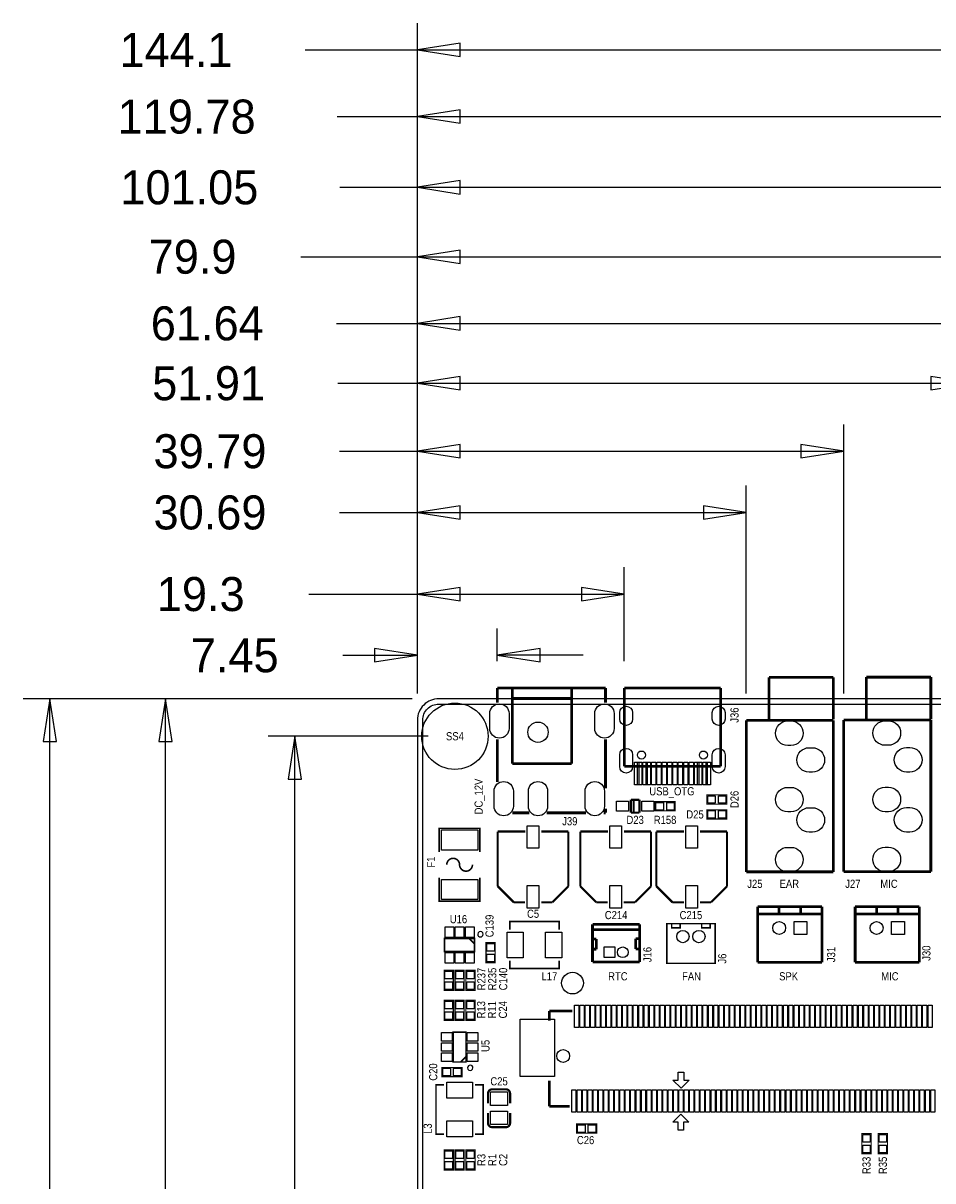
# Model space of a CAD drawing. Extents: x -37 to 189, y -69 to 158.
# Tile 6 of 11: x -37 to 48, y 50 to 158. Entities that reach past the tile are written whole.
import ezdxf
from ezdxf.enums import TextEntityAlignment as Align

# ---------------------------------------------------------------- set-up
doc = ezdxf.new("R2010")
doc.units = 0
for name, color, linetype in [('BG_DIMENSION', 30, 'CONTINUOUS'), ('BG_OUTLINE', 12, 'CONTINUOUS'), ('BG_SILKSCREEN_TOP', 7, 'CONTINUOUS'), ('PG_SILKSCREEN_TOP', 253, 'CONTINUOUS'), ('PIN_SOLDERMASK_TOP', 120, 'CONTINUOUS'), ('RD_SILKSCREEN_TOP', 173, 'CONTINUOUS'), ('RKI_ALL', 2, 'CONTINUOUS')]:
    doc.layers.add(name, color=color, linetype=linetype)

msp = doc.modelspace()

# ---------------------------------------------------------------- linework, layer by layer
at = {"layer": 'BG_DIMENSION'}
for points in [[(0, 95.499987), (0, 158.074995)], [(3.999992, 156.199992), (0, 155.575), (3.999992, 154.950008), (3.999992, 156.199992)], [(-10.45845, 155.575), (0, 155.575)], [(0, 155.575), (144.100017, 155.575)], [(0, 95.499987), (0, 151.851995)], [(-7.48665, 149.352), (0, 149.352)], [(3.999992, 149.976992), (0, 149.352), (3.999992, 148.727008), (3.999992, 149.976992)], [(0, 149.352), (119.775097, 149.352)], [(0, 95.499987), (0, 145.247995)], [(-7.23265, 142.748), (0, 142.748)], [(3.999992, 143.372992), (0, 142.748), (3.999992, 142.123008), (3.999992, 143.372992)], [(0, 142.748), (101.054002, 142.748)], [(0, 95.499987), (0, 138.770995)], [(-10.89025, 136.271), (0, 136.271)], [(3.999992, 136.895992), (0, 136.271), (3.999992, 135.646008), (3.999992, 136.895992)], [(0, 136.271), (79.904006, 136.271)], [(0, 95.499987), (0, 132.547995)], [(-7.53745, 130.048), (0, 130.048)], [(3.999992, 130.672992), (0, 130.048), (3.999992, 129.423008), (3.999992, 130.672992)], [(0, 130.048), (61.643997, 130.048)], [(0, 95.499987), (0, 126.959995)], [(-7.41045, 124.46), (0, 124.46)], [(3.999992, 125.084992), (0, 124.46), (3.999992, 123.835008), (3.999992, 125.084992)], [(0, 124.46), (51.913993, 124.46)], [(47.914001, 123.835008), (51.913993, 124.46), (47.914001, 125.084992), (47.914001, 123.835008)], [(0, 95.499987), (0, 120.609995)], [(39.786001, 95.503797), (39.786001, 120.609995)], [(-7.28345, 118.11), (0, 118.11)], [(3.999992, 118.734992), (0, 118.11), (3.999992, 117.485008), (3.999992, 118.734992)], [(0, 118.11), (39.786001, 118.11)], [(35.786009, 117.485008), (39.786001, 118.11), (35.786009, 118.734992), (35.786009, 117.485008)], [(0, 95.499987), (0, 114.894995)], [(30.692014, 95.486779), (30.692014, 114.894995)], [(3.999992, 113.019992), (0, 112.395), (3.999992, 111.770008), (3.999992, 113.019992)], [(26.692022, 111.770008), (30.692014, 112.395), (26.692022, 113.019992), (26.692022, 111.770008)], [(-7.28345, 112.395), (0, 112.395)], [(0, 112.395), (30.692014, 112.395)], [(0, 95.499987), (0, 107.274995)], [(19.299199, 98.496196), (19.299199, 107.274995)], [(3.999992, 105.399992), (0, 104.775), (3.999992, 104.150008), (3.999992, 105.399992)], [(15.299207, 104.150008), (19.299199, 104.775), (15.299207, 105.399992), (15.299207, 104.150008)], [(-10.12825, 104.775), (0, 104.775)], [(0, 104.775), (19.299199, 104.775)], [(0, 95.499987), (0, 101.559995)], [(7.454189, 98.500006), (7.454189, 101.559995)], [(-3.999992, 98.435008), (0, 99.06), (-3.999992, 99.684992), (-3.999992, 98.435008)], [(11.454181, 99.684992), (7.454189, 99.06), (11.454181, 98.435008), (11.454181, 99.684992)], [(-6.95325, 99.06), (0, 99.06)], [(15.454173, 99.06), (7.454189, 99.06)], [(-0.499999, 94.999988), (-36.789995, 94.999988)], [(-33.665008, 90.999996), (-34.29, 94.999988), (-34.914992, 90.999996), (-33.665008, 90.999996)], [(-34.29, 49.05375), (-34.29, 94.999988)], [(-0.499999, 94.999988), (-25.994995, 94.999988)], [(-22.870008, 90.999996), (-23.495, 94.999988), (-24.119992, 90.999996), (-22.870008, 90.999996)], [(-23.495, 38.89375), (-23.495, 94.999988)], [(0.999998, 91.499995), (-13.929995, 91.499995)], [(-10.805008, 87.500003), (-11.43, 91.499995), (-12.054992, 87.500003), (-10.805008, 87.500003)], [(-11.43, 47.78375), (-11.43, 91.499995)]]:
    msp.add_lwpolyline(points, dxfattribs=at)
at = {"layer": 'BG_OUTLINE'}
msp.add_lwpolyline([(1.999996, 0), (155.999993, 0, 0.414213), (157.999989, 1.999996), (157.999989, 92.999992, 0.414215), (155.999993, 94.999988), (1.999996, 94.999988, 0.414214), (0, 92.999992), (0, 1.999996, 0.414212), (1.999996, 0)], format="xyb", dxfattribs=at)
at = {"layer": 'PG_SILKSCREEN_TOP'}
for points, const_width in [([(32.800214, 96.999984), (32.800214, 93.062984)], 0.254), ([(38.820014, 96.999984), (32.800214, 96.999984)], 0.254), ([(38.820014, 93.062984), (38.820014, 96.999984)], 0.254), ([(41.894201, 97.017002), (41.894201, 93.080002)], 0.254), ([(47.914001, 97.017002), (41.894201, 97.017002)], 0.254), ([(47.914001, 93.080002), (47.914001, 97.017002)], 0.254), ([(7.454189, 96.000011), (7.454189, 94.645201)], 0.254), ([(7.454189, 96.000011), (17.553991, 96.000011)], 0.254), ([(8.854008, 96.000011), (8.854008, 88.950013)], 0.254), ([(8.854008, 95.025693), (14.404111, 95.025693)], 0.254), ([(14.404111, 96.000011), (14.404111, 95.750101)], 0.254), ([(14.404111, 95.750101), (14.404111, 88.950013)], 0.254), ([(17.553991, 96.000011), (17.553991, 94.645201)], 0.254), ([(19.299199, 88.703912), (19.299199, 95.996201)], 0.248895), ([(19.299199, 95.996201), (28.30101, 95.996201)], 0.248895), ([(28.30101, 95.996201), (28.30101, 88.703912)], 0.248895), ([(30.692014, 92.986784), (38.820014, 92.986784)], 0.254), ([(30.692014, 78.838984), (30.692014, 92.986784)], 0.254), ([(38.820014, 92.986784), (38.820014, 78.838984)], 0.254), ([(39.786001, 93.003802), (47.914001, 93.003802)], 0.254), ([(39.786001, 78.856002), (39.786001, 93.003802)], 0.254), ([(47.914001, 93.003802), (47.914001, 78.856002)], 0.254), ([(7.454189, 91.204694), (7.454189, 87.213389)], 0.254), ([(17.553991, 91.204694), (17.553991, 86.622306)], 0.254), ([(8.854008, 88.950013), (14.404111, 88.950013)], 0.254), ([(28.30101, 88.703912), (19.299199, 88.703912)], 0.248895), ([(19.920001, 84.363103), (19.920001, 85.562897)], 0.199898), ([(19.920001, 85.562897), (20.719999, 85.562897)], 0.199898), ([(20.190003, 84.363103), (20.190003, 85.562897)], 0.199898), ([(20.719999, 85.562897), (20.719999, 84.363103)], 0.199898), ([(22.1742, 85.3948), (24.0538, 85.3948), (24.0538, 84.5312), (22.1742, 84.5312), (22.1742, 85.3948)], 0.1016), ([(27.0002, 86.0298), (28.8798, 86.0298), (28.8798, 85.1662), (27.0002, 85.1662), (27.0002, 86.0298)], 0.1016), ([(8.873007, 84.349996), (10.434599, 84.349996)], 0.254), ([(12.073407, 84.349996), (15.735605, 84.349996)], 0.254), ([(17.374387, 84.349996), (17.553991, 84.349996)], 0.254), ([(17.553991, 84.727999), (17.553991, 84.349996)], 0.254), ([(20.719999, 84.363103), (19.920001, 84.363103)], 0.199898), ([(27.0002, 84.6328), (28.8798, 84.6328), (28.8798, 83.7692), (27.0002, 83.7692), (27.0002, 84.6328)], 0.1016), ([(2.037004, 80.701998), (2.037004, 82.901993), (5.836996, 82.901993), (5.836996, 80.701998)], 0.150012), ([(7.492009, 82.599987), (7.492009, 77.499896)], 0.199898), ([(10.080803, 82.599987), (7.492009, 82.599987)], 0.199898), ([(14.091996, 82.599987), (11.579403, 82.599987)], 0.199898), ([(14.091996, 77.499896), (14.091996, 82.599987)], 0.199898), ([(15.199995, 82.599987), (15.199995, 77.499896)], 0.199898), ([(17.788788, 82.599987), (15.199995, 82.599987)], 0.199898), ([(21.799982, 82.599987), (19.287388, 82.599987)], 0.199898), ([(21.799982, 77.499896), (21.799982, 82.599987)], 0.199898), ([(22.300006, 82.599987), (22.300006, 77.499896)], 0.199898), ([(24.8888, 82.599987), (22.300006, 82.599987)], 0.199898), ([(28.899993, 82.599987), (26.3874, 82.599987)], 0.199898), ([(28.899993, 77.499896), (28.899993, 82.599987)], 0.199898), ([(38.820014, 78.838984), (30.692014, 78.838984)], 0.254), ([(47.914001, 78.856002), (39.786001, 78.856002)], 0.254), ([(5.836996, 78.302002), (5.836996, 76.102007), (2.037004, 76.102007), (2.037004, 78.302002)], 0.150012), ([(7.492009, 77.499896), (8.991905, 76)], 0.199898), ([(12.592101, 76), (14.091996, 77.499896)], 0.199898), ([(15.199995, 77.499896), (16.69989, 76)], 0.199898), ([(20.300086, 76), (21.799982, 77.499896)], 0.199898), ([(22.300006, 77.499896), (23.799902, 76)], 0.199898), ([(27.400098, 76), (28.899993, 77.499896)], 0.199898), ([(8.991905, 76), (10.055403, 76)], 0.199898), ([(11.554003, 76), (12.592101, 76)], 0.199898), ([(16.69989, 76), (17.763388, 76)], 0.199898), ([(19.261988, 76), (20.300086, 76)], 0.199898), ([(23.799902, 76), (24.8634, 76)], 0.199898), ([(26.362, 76), (27.400098, 76)], 0.199898), ([(31.75602, 75.600001), (31.75602, 70.400113)], 0.254), ([(37.756008, 75.600001), (31.75602, 75.600001)], 0.254), ([(33.756016, 74.900003), (33.756016, 75.600001)], 0.254), ([(35.756012, 74.900003), (35.756012, 75.600001)], 0.254), ([(37.756008, 70.400113), (37.756008, 75.600001)], 0.254), ([(40.849982, 75.600001), (40.849982, 70.400113)], 0.254), ([(46.84997, 75.600001), (40.849982, 75.600001)], 0.254), ([(42.849978, 74.900003), (42.849978, 75.600001)], 0.254), ([(44.849974, 74.900003), (44.849974, 75.600001)], 0.254), ([(46.84997, 70.400113), (46.84997, 75.600001)], 0.254), ([(37.756008, 74.900003), (31.75602, 74.900003)], 0.254), ([(46.84997, 74.900003), (40.849982, 74.900003)], 0.254), ([(13.219506, 73.456521), (13.219506, 74.206506), (8.619515, 74.206506), (8.619515, 73.456521)], 0.150012), ([(16.341115, 70.42912), (16.341115, 73.92891)], 0.254), ([(16.341115, 73.92891), (20.741107, 73.92891)], 0.254), ([(16.341115, 73.439706), (20.741107, 73.439528)], 0.254), ([(20.743901, 73.926929), (20.743901, 70.427012)], 0.254), ([(23.277093, 74.000004), (27.776907, 74.000004), (27.776907, 70.300012), (23.277093, 70.300012), (23.277093, 74.000004)], 0.150089), ([(23.726902, 74.000004), (23.726902, 73.600208), (24.527002, 73.600208), (24.527002, 74.000004)], 0.150089), ([(27.327098, 74.000004), (27.327098, 73.600208), (26.526998, 73.600208), (26.526998, 74.000004)], 0.150089), ([(5.336997, 71.409001), (5.336997, 72.608999), (2.537003, 72.608999), (2.537003, 71.409001), (5.336997, 71.409001)], 0.150012), ([(5.336997, 72.109), (4.836998, 72.608999)], 0.150012), ([(16.340099, 72.578722), (16.700805, 72.578722)], 0.254), ([(16.700805, 72.578722), (16.701008, 71.61911)], 0.254), ([(20.380706, 71.629524), (20.381011, 72.589111)], 0.254), ([(20.381011, 72.589111), (20.741716, 72.589111)], 0.254), ([(6.4008, 70.358), (6.4008, 72.2376), (7.2644, 72.2376), (7.2644, 70.358), (6.4008, 70.358)], 0.1016), ([(16.380714, 71.618627), (16.701008, 71.61911)], 0.254), ([(20.380706, 71.629524), (20.701, 71.629016)], 0.254), ([(8.619515, 70.556501), (8.619515, 69.806515), (13.219506, 69.806515), (13.219506, 70.556501)], 0.150012), ([(16.341115, 70.42912), (20.741107, 70.42912)], 0.254), ([(31.75602, 70.400113), (37.756008, 70.400113)], 0.254), ([(40.849982, 70.400113), (46.84997, 70.400113)], 0.254), ([(3.3528, 69.6468), (3.3528, 67.7672), (2.4892, 67.7672), (2.4892, 69.6468), (3.3528, 69.6468)], 0.1016), ([(4.3688, 69.6468), (4.3688, 67.7672), (3.5052, 67.7672), (3.5052, 69.6468), (4.3688, 69.6468)], 0.1016), ([(5.3848, 69.6468), (5.3848, 67.7672), (4.5212, 67.7672), (4.5212, 69.6468), (5.3848, 69.6468)], 0.1016), ([(2.4892, 64.9732), (2.4892, 66.8528), (3.3528, 66.8528), (3.3528, 64.9732), (2.4892, 64.9732)], 0.1016), ([(3.5052, 64.9732), (3.5052, 66.8528), (4.3688, 66.8528), (4.3688, 64.9732), (3.5052, 64.9732)], 0.1016), ([(4.5212, 64.9732), (4.5212, 66.8528), (5.3848, 66.8528), (5.3848, 64.9732), (4.5212, 64.9732)], 0.1016), ([(12.300102, 65.850084), (14.459102, 65.850084)], 0.254), ([(12.300102, 64.956258), (12.300102, 65.850084)], 0.254), ([(3.337001, 61.084003), (4.536999, 61.084003), (4.536999, 63.883997), (3.337001, 63.883997), (3.337001, 61.084003)], 0.150012), ([(4.037, 61.084003), (4.536999, 61.584002)], 0.150012), ([(2.286, 60.579), (4.1656, 60.579), (4.1656, 59.7154), (2.286, 59.7154), (2.286, 60.579)], 0.1016), ([(12.300102, 56.949924), (12.300102, 59.344128)], 0.254), ([(2.484501, 58.944485), (1.734515, 58.944485), (1.734515, 54.344494), (2.484501, 54.344494)], 0.150012), ([(5.384521, 54.344494), (6.134506, 54.344494), (6.134506, 58.944485), (5.384521, 58.944485)], 0.150012), ([(6.58495, 58.139076), (6.58495, 57.219088)], 0.199898), ([(8.65505, 55.398924), (8.65505, 56.318912)], 0.199898), ([(12.300102, 56.949924), (14.208912, 56.949924)], 0.254), ([(14.85392, 55.30088), (16.73352, 55.30088), (16.73352, 54.43728), (14.85392, 54.43728), (14.85392, 55.30088)], 0.1016), ([(41.4782, 52.5272), (41.4782, 54.4068), (42.3418, 54.4068), (42.3418, 52.5272), (41.4782, 52.5272)], 0.1016), ([(43.0022, 52.5272), (43.0022, 54.4068), (43.8658, 54.4068), (43.8658, 52.5272), (43.0022, 52.5272)], 0.1016), ([(2.4892, 51.0032), (2.4892, 52.8828), (3.3528, 52.8828), (3.3528, 51.0032), (2.4892, 51.0032)], 0.1016), ([(3.5052, 51.0032), (3.5052, 52.8828), (4.3688, 52.8828), (4.3688, 51.0032), (3.5052, 51.0032)], 0.1016), ([(4.5212, 51.0032), (4.5212, 52.8828), (5.3848, 52.8828), (5.3848, 51.0032), (4.5212, 51.0032)], 0.1016)]:
    msp.add_lwpolyline(points, dxfattribs=dict(at, const_width=const_width))
for points, const_width in [([(3.937, 79.502, 1), (2.737002, 79.502)], 0.150012), ([(3.937, 79.502, 1), (5.136998, 79.502)], 0.150012), ([(8.255, 58.538872), (6.985, 58.539126, 0.414214), (6.58495, 58.139076)], 0.199898), ([(8.65505, 57.219088), (8.65505, 58.139076, 0.4144), (8.255, 58.538872)], 0.199898), ([(6.58495, 56.318912), (6.58495, 55.398924, 0.414214), (6.985, 54.998874)], 0.199898), ([(6.985, 54.998874), (8.255, 54.998874, 0.414214), (8.65505, 55.398924)], 0.199898)]:
    msp.add_lwpolyline(points, format="xyb", dxfattribs=dict(at, const_width=const_width))
for points in [[(6.127013, 73.008998, 1), (5.626987, 73.009002, 1)], [(5.18701, 60.543999, 1), (4.68699, 60.544001, 1)]]:
    msp.add_lwpolyline(points, format="xyb", close=True, dxfattribs=at)
for points in [[(24.349862, 59.400008), (24.349862, 60.15007), (24.849988, 60.15007), (24.849988, 59.400008), (25.34986, 59.400008), (24.599798, 58.6502), (23.84999, 59.400008)], [(24.839016, 55.457293), (24.839016, 54.707231), (24.33889, 54.707231), (24.33889, 55.457293), (23.839018, 55.457293), (24.58908, 56.207101), (25.338888, 55.457293)]]:
    msp.add_lwpolyline(points, close=True, dxfattribs=at)
at = {"layer": 'PIN_SOLDERMASK_TOP'}
for points in [[(8.55566, 93.624857), (8.55566, 92.224758, -1), (6.752565, 92.224758), (6.752565, 93.624857, -1)], [(18.355742, 93.624857), (18.355742, 92.224758, -1), (16.552647, 92.224758), (16.552647, 93.624857, -1)], [(18.879668, 93.1053), (18.879668, 93.705502, -1), (20.079564, 93.705502), (20.079564, 93.1053, -1)], [(27.520646, 93.1053), (27.520646, 93.705502, -1), (28.720542, 93.705502), (28.720542, 93.1053, -1)], [(34.858401, 90.640078), (34.553601, 90.640078, -1), (34.553601, 92.926078), (34.858401, 92.926078, -1)], [(43.952389, 90.657096), (43.647589, 90.657096, -1), (43.647589, 92.943096), (43.952389, 92.943096, -1)], [(18.879668, 88.664364), (18.879668, 89.764438, -1), (20.079564, 89.764438), (20.079564, 88.664364, -1)], [(27.520646, 88.664364), (27.520646, 89.764438, -1), (28.720542, 89.764438), (28.720542, 88.664364, -1)], [(36.858397, 88.139981), (36.553597, 88.139981, -1), (36.553597, 90.425981), (36.858397, 90.425981, -1)], [(45.952385, 88.156999), (45.647585, 88.156999, -1), (45.647585, 90.442999), (45.952385, 90.442999, -1)], [(8.955659, 86.374961), (8.955659, 84.974862, -1), (7.152564, 84.974862), (7.152564, 86.374961, -1)], [(12.155551, 86.374961), (12.155551, 84.974862, -1), (10.352456, 84.974862), (10.352456, 86.374961, -1)], [(17.45554, 86.374961), (17.45554, 84.974862, -1), (15.652445, 84.974862), (15.652445, 86.374961, -1)], [(34.858401, 84.439989), (34.553601, 84.439989, -1), (34.553601, 86.725989), (34.858401, 86.725989, -1)], [(43.952389, 84.457007), (43.647589, 84.457007, -1), (43.647589, 86.743007), (43.952389, 86.743007, -1)], [(36.858397, 82.540094), (36.553597, 82.540094, -1), (36.553597, 84.826094), (36.858397, 84.826094, -1)], [(45.952385, 82.557112), (45.647585, 82.557112, -1), (45.647585, 84.843112), (45.952385, 84.843112, -1)], [(34.858401, 78.840076), (34.553601, 78.840076, -1), (34.553601, 81.126076), (34.858401, 81.126076, -1)], [(43.952389, 78.857094), (43.647589, 78.857094, -1), (43.647589, 81.143094), (43.952389, 81.143094, -1)]]:
    msp.add_lwpolyline(points, format="xyb", close=True, dxfattribs=at)
for points in [[(20.649794, 89.075755), (20.649794, 86.975658), (20.249794, 86.975658), (20.249794, 89.075755)], [(20.949615, 89.075755), (20.949615, 86.975658), (20.549616, 86.975658), (20.549616, 89.075755)], [(21.449894, 89.075755), (21.449894, 86.975658), (21.049894, 86.975658), (21.049894, 89.075755)], [(21.749715, 89.075755), (21.749715, 86.975658), (21.349716, 86.975658), (21.349716, 89.075755)], [(22.249994, 89.075755), (22.249994, 86.975658), (21.849994, 86.975658), (21.849994, 89.075755)], [(22.750399, 89.075755), (22.750399, 86.975658), (22.3504, 86.975658), (22.3504, 89.075755)], [(23.250804, 89.075755), (23.250804, 86.975658), (22.850805, 86.975658), (22.850805, 89.075755)], [(23.75121, 89.075755), (23.75121, 86.975658), (23.351211, 86.975658), (23.351211, 89.075755)], [(24.248999, 89.075755), (24.248999, 86.975658), (23.849, 86.975658), (23.849, 89.075755)], [(24.749404, 89.075755), (24.749404, 86.975658), (24.349405, 86.975658), (24.349405, 89.075755)], [(25.24981, 89.075755), (25.24981, 86.975658), (24.849811, 86.975658), (24.849811, 89.075755)], [(25.750215, 89.075755), (25.750215, 86.975658), (25.350216, 86.975658), (25.350216, 89.075755)], [(26.250494, 89.075755), (26.250494, 86.975658), (25.850494, 86.975658), (25.850494, 89.075755)], [(26.550315, 89.075755), (26.550315, 86.975658), (26.150316, 86.975658), (26.150316, 89.075755)], [(27.050594, 89.075755), (27.050594, 86.975658), (26.650594, 86.975658), (26.650594, 89.075755)], [(27.350415, 89.075755), (27.350415, 86.975658), (26.950416, 86.975658), (26.950416, 89.075755)], [(18.589828, 84.498053), (18.589828, 85.427947), (19.689928, 85.427947), (19.689928, 84.498053)], [(20.950047, 84.498053), (20.950047, 85.427947), (22.050146, 85.427947), (22.050146, 84.498053)], [(27.089633, 85.247505), (27.089633, 85.948495), (27.790623, 85.948495), (27.790623, 85.247505)], [(28.089377, 85.247505), (28.089377, 85.948495), (28.790367, 85.948495), (28.790367, 85.247505)], [(22.263633, 84.612505), (22.263633, 85.313495), (22.964623, 85.313495), (22.964623, 84.612505)], [(23.263377, 84.612505), (23.263377, 85.313495), (23.964367, 85.313495), (23.964367, 84.612505)], [(27.089633, 83.850505), (27.089633, 84.551495), (27.790623, 84.551495), (27.790623, 83.850505)], [(28.089377, 83.850505), (28.089377, 84.551495), (28.790367, 84.551495), (28.790367, 83.850505)], [(2.236978, 82.747053), (5.637022, 82.747053), (5.637022, 80.866945), (2.236978, 80.866945)], [(11.341913, 83.15038), (11.341913, 81.0498), (10.242093, 81.0498), (10.242093, 83.15038)], [(19.049898, 83.15038), (19.049898, 81.0498), (17.950078, 81.0498), (17.950078, 83.15038)], [(26.14991, 83.15038), (26.14991, 81.0498), (25.05009, 81.0498), (25.05009, 83.15038)], [(2.236978, 78.137055), (5.637022, 78.137055), (5.637022, 76.256947), (2.236978, 76.256947)], [(11.341913, 77.550188), (11.341913, 75.449608), (10.242093, 75.449608), (10.242093, 77.550188)], [(19.049898, 77.550188), (19.049898, 75.449608), (17.950078, 75.449608), (17.950078, 77.550188)], [(26.14991, 77.550188), (26.14991, 75.449608), (25.05009, 75.449608), (25.05009, 77.550188)], [(3.386988, 73.708997), (3.386988, 72.708999), (2.58699, 72.708999), (2.58699, 73.708997)], [(4.336999, 73.708997), (4.336999, 72.708999), (3.537001, 72.708999), (3.537001, 73.708997)], [(5.28701, 73.708997), (5.28701, 72.708999), (4.487012, 72.708999), (4.487012, 73.708997)], [(36.356011, 74.200004), (36.356011, 73.000006), (35.156013, 73.000006), (35.156013, 74.200004)], [(45.449973, 74.200004), (45.449973, 73.000006), (44.249975, 73.000006), (44.249975, 74.200004)], [(8.369351, 70.806488), (8.369351, 73.206534), (9.869475, 73.206534), (9.869475, 70.806488)], [(11.969547, 70.806488), (11.969547, 73.206534), (13.469671, 73.206534), (13.469671, 70.806488)], [(7.183095, 71.447177), (6.482105, 71.447177), (6.482105, 72.148167), (7.183095, 72.148167)], [(17.415916, 70.829018), (17.415916, 71.829016), (18.415914, 71.829016), (18.415914, 70.829018)], [(3.386988, 71.309001), (3.386988, 70.309003), (2.58699, 70.309003), (2.58699, 71.309001)], [(4.336999, 71.309001), (4.336999, 70.309003), (3.537001, 70.309003), (3.537001, 71.309001)], [(5.28701, 71.309001), (5.28701, 70.309003), (4.487012, 70.309003), (4.487012, 71.309001)], [(7.183095, 70.447433), (6.482105, 70.447433), (6.482105, 71.148423), (7.183095, 71.148423)], [(2.570505, 69.557367), (3.271495, 69.557367), (3.271495, 68.856377), (2.570505, 68.856377)], [(3.586505, 69.557367), (4.287495, 69.557367), (4.287495, 68.856377), (3.586505, 68.856377)], [(4.602505, 69.557367), (5.303495, 69.557367), (5.303495, 68.856377), (4.602505, 68.856377)], [(2.570505, 68.557623), (3.271495, 68.557623), (3.271495, 67.856633), (2.570505, 67.856633)], [(3.586505, 68.557623), (4.287495, 68.557623), (4.287495, 67.856633), (3.586505, 67.856633)], [(4.602505, 68.557623), (5.303495, 68.557623), (5.303495, 67.856633), (4.602505, 67.856633)], [(3.271495, 66.062377), (2.570505, 66.062377), (2.570505, 66.763367), (3.271495, 66.763367)], [(4.287495, 66.062377), (3.586505, 66.062377), (3.586505, 66.763367), (4.287495, 66.763367)], [(5.303495, 66.062377), (4.602505, 66.062377), (4.602505, 66.763367), (5.303495, 66.763367)], [(14.650009, 64.300202), (14.650009, 66.400197), (15.050008, 66.400197), (15.050008, 64.300202)], [(15.150135, 64.300202), (15.150135, 66.400197), (15.550134, 66.400197), (15.550134, 64.300202)], [(15.650007, 64.300202), (15.650007, 66.400197), (16.050006, 66.400197), (16.050006, 64.300202)], [(16.150133, 64.300202), (16.150133, 66.400197), (16.550132, 66.400197), (16.550132, 64.300202)], [(16.650005, 64.300202), (16.650005, 66.400197), (17.050004, 66.400197), (17.050004, 64.300202)], [(17.150131, 64.300202), (17.150131, 66.400197), (17.55013, 66.400197), (17.55013, 64.300202)], [(17.650003, 64.300202), (17.650003, 66.400197), (18.050002, 66.400197), (18.050002, 64.300202)], [(18.150129, 64.300202), (18.150129, 66.400197), (18.550128, 66.400197), (18.550128, 64.300202)], [(18.650001, 64.300202), (18.650001, 66.400197), (19.05, 66.400197), (19.05, 64.300202)], [(19.150127, 64.300202), (19.150127, 66.400197), (19.550126, 66.400197), (19.550126, 64.300202)], [(19.649999, 64.300202), (19.649999, 66.400197), (20.049998, 66.400197), (20.049998, 64.300202)], [(20.150125, 64.300202), (20.150125, 66.400197), (20.550124, 66.400197), (20.550124, 64.300202)], [(20.649997, 64.300202), (20.649997, 66.400197), (21.049996, 66.400197), (21.049996, 64.300202)], [(21.150123, 64.300202), (21.150123, 66.400197), (21.550122, 66.400197), (21.550122, 64.300202)], [(21.649995, 64.300202), (21.649995, 66.400197), (22.049994, 66.400197), (22.049994, 64.300202)], [(22.150121, 64.300202), (22.150121, 66.400197), (22.55012, 66.400197), (22.55012, 64.300202)], [(22.649993, 64.300202), (22.649993, 66.400197), (23.049992, 66.400197), (23.049992, 64.300202)], [(23.150119, 64.300202), (23.150119, 66.400197), (23.550118, 66.400197), (23.550118, 64.300202)], [(23.649991, 64.300202), (23.649991, 66.400197), (24.04999, 66.400197), (24.04999, 64.300202)], [(24.150117, 64.300202), (24.150117, 66.400197), (24.550116, 66.400197), (24.550116, 64.300202)], [(24.649989, 64.300202), (24.649989, 66.400197), (25.049988, 66.400197), (25.049988, 64.300202)], [(25.150115, 64.300202), (25.150115, 66.400197), (25.550114, 66.400197), (25.550114, 64.300202)], [(25.649987, 64.300202), (25.649987, 66.400197), (26.049986, 66.400197), (26.049986, 64.300202)], [(26.150113, 64.300202), (26.150113, 66.400197), (26.550112, 66.400197), (26.550112, 64.300202)], [(26.649985, 64.300202), (26.649985, 66.400197), (27.049984, 66.400197), (27.049984, 64.300202)], [(27.150111, 64.300202), (27.150111, 66.400197), (27.55011, 66.400197), (27.55011, 64.300202)], [(27.649983, 64.300202), (27.649983, 66.400197), (28.049982, 66.400197), (28.049982, 64.300202)], [(28.150109, 64.300202), (28.150109, 66.400197), (28.550108, 66.400197), (28.550108, 64.300202)], [(28.649981, 64.300202), (28.649981, 66.400197), (29.04998, 66.400197), (29.04998, 64.300202)], [(29.150107, 64.300202), (29.150107, 66.400197), (29.550106, 66.400197), (29.550106, 64.300202)], [(29.649979, 64.300202), (29.649979, 66.400197), (30.049978, 66.400197), (30.049978, 64.300202)], [(30.150105, 64.300202), (30.150105, 66.400197), (30.550104, 66.400197), (30.550104, 64.300202)], [(30.649977, 64.300202), (30.649977, 66.400197), (31.049976, 66.400197), (31.049976, 64.300202)], [(31.150103, 64.300202), (31.150103, 66.400197), (31.550102, 66.400197), (31.550102, 64.300202)], [(31.649975, 64.300202), (31.649975, 66.400197), (32.049974, 66.400197), (32.049974, 64.300202)], [(32.150101, 64.300202), (32.150101, 66.400197), (32.5501, 66.400197), (32.5501, 64.300202)], [(32.649973, 64.300202), (32.649973, 66.400197), (33.049972, 66.400197), (33.049972, 64.300202)], [(33.150099, 64.300202), (33.150099, 66.400197), (33.550098, 66.400197), (33.550098, 64.300202)], [(33.649971, 64.300202), (33.649971, 66.400197), (34.04997, 66.400197), (34.04997, 64.300202)], [(34.150097, 64.300202), (34.150097, 66.400197), (34.550096, 66.400197), (34.550096, 64.300202)], [(34.649969, 64.300202), (34.649969, 66.400197), (35.049968, 66.400197), (35.049968, 64.300202)], [(35.150095, 64.300202), (35.150095, 66.400197), (35.550094, 66.400197), (35.550094, 64.300202)], [(35.649967, 64.300202), (35.649967, 66.400197), (36.049966, 66.400197), (36.049966, 64.300202)], [(36.150093, 64.300202), (36.150093, 66.400197), (36.550092, 66.400197), (36.550092, 64.300202)], [(36.649965, 64.300202), (36.649965, 66.400197), (37.049964, 66.400197), (37.049964, 64.300202)], [(37.150091, 64.300202), (37.150091, 66.400197), (37.55009, 66.400197), (37.55009, 64.300202)], [(37.649963, 64.300202), (37.649963, 66.400197), (38.049962, 66.400197), (38.049962, 64.300202)], [(38.150089, 64.300202), (38.150089, 66.400197), (38.550088, 66.400197), (38.550088, 64.300202)], [(38.649961, 64.300202), (38.649961, 66.400197), (39.04996, 66.400197), (39.04996, 64.300202)], [(39.150087, 64.300202), (39.150087, 66.400197), (39.550086, 66.400197), (39.550086, 64.300202)], [(39.649959, 64.300202), (39.649959, 66.400197), (40.049958, 66.400197), (40.049958, 64.300202)], [(40.150085, 64.300202), (40.150085, 66.400197), (40.550084, 66.400197), (40.550084, 64.300202)], [(40.649957, 64.300202), (40.649957, 66.400197), (41.049956, 66.400197), (41.049956, 64.300202)], [(41.150083, 64.300202), (41.150083, 66.400197), (41.550082, 66.400197), (41.550082, 64.300202)], [(41.649955, 64.300202), (41.649955, 66.400197), (42.049954, 66.400197), (42.049954, 64.300202)], [(42.150081, 64.300202), (42.150081, 66.400197), (42.55008, 66.400197), (42.55008, 64.300202)], [(42.649953, 64.300202), (42.649953, 66.400197), (43.049952, 66.400197), (43.049952, 64.300202)], [(43.150079, 64.300202), (43.150079, 66.400197), (43.550078, 66.400197), (43.550078, 64.300202)], [(43.649951, 64.300202), (43.649951, 66.400197), (44.04995, 66.400197), (44.04995, 64.300202)], [(44.150077, 64.300202), (44.150077, 66.400197), (44.550076, 66.400197), (44.550076, 64.300202)], [(44.649949, 64.300202), (44.649949, 66.400197), (45.049948, 66.400197), (45.049948, 64.300202)], [(45.150075, 64.300202), (45.150075, 66.400197), (45.550074, 66.400197), (45.550074, 64.300202)], [(45.649947, 64.300202), (45.649947, 66.400197), (46.049946, 66.400197), (46.049946, 64.300202)], [(46.150073, 64.300202), (46.150073, 66.400197), (46.550072, 66.400197), (46.550072, 64.300202)], [(46.649945, 64.300202), (46.649945, 66.400197), (47.049944, 66.400197), (47.049944, 64.300202)], [(47.150071, 64.300202), (47.150071, 66.400197), (47.55007, 66.400197), (47.55007, 64.300202)], [(47.649943, 64.300202), (47.649943, 66.400197), (48.049942, 66.400197), (48.049942, 64.300202)], [(3.271495, 65.062633), (2.570505, 65.062633), (2.570505, 65.763623), (3.271495, 65.763623)], [(4.287495, 65.062633), (3.586505, 65.062633), (3.586505, 65.763623), (4.287495, 65.763623)], [(5.303495, 65.062633), (4.602505, 65.062633), (4.602505, 65.763623), (5.303495, 65.763623)], [(9.600032, 59.725255), (9.600032, 65.075257), (12.800025, 65.075257), (12.800025, 59.725255)], [(3.237001, 63.034012), (2.237003, 63.034012), (2.237003, 63.83401), (3.237001, 63.83401)], [(5.636997, 63.034012), (4.636999, 63.034012), (4.636999, 63.83401), (5.636997, 63.83401)], [(3.237001, 62.084001), (2.237003, 62.084001), (2.237003, 62.883999), (3.237001, 62.883999)], [(5.636997, 62.084001), (4.636999, 62.084001), (4.636999, 62.883999), (5.636997, 62.883999)], [(3.237001, 61.13399), (2.237003, 61.13399), (2.237003, 61.933988), (3.237001, 61.933988)], [(5.636997, 61.13399), (4.636999, 61.13399), (4.636999, 61.933988), (5.636997, 61.933988)], [(2.375433, 59.796705), (2.375433, 60.497695), (3.076423, 60.497695), (3.076423, 59.796705)], [(3.375177, 59.796705), (3.375177, 60.497695), (4.076167, 60.497695), (4.076167, 59.796705)], [(2.734488, 59.194649), (5.134534, 59.194649), (5.134534, 57.694525), (2.734488, 57.694525)], [(14.400073, 56.40004), (14.400073, 58.500035), (14.800072, 58.500035), (14.800072, 56.40004)], [(14.899945, 56.40004), (14.899945, 58.500035), (15.299944, 58.500035), (15.299944, 56.40004)], [(15.400071, 56.40004), (15.400071, 58.500035), (15.80007, 58.500035), (15.80007, 56.40004)], [(15.900197, 56.40004), (15.900197, 58.500035), (16.300196, 58.500035), (16.300196, 56.40004)], [(16.400069, 56.40004), (16.400069, 58.500035), (16.800068, 58.500035), (16.800068, 56.40004)], [(16.900195, 56.40004), (16.900195, 58.500035), (17.300194, 58.500035), (17.300194, 56.40004)], [(17.400067, 56.40004), (17.400067, 58.500035), (17.800066, 58.500035), (17.800066, 56.40004)], [(17.899939, 56.40004), (17.899939, 58.500035), (18.299938, 58.500035), (18.299938, 56.40004)], [(18.400065, 56.40004), (18.400065, 58.500035), (18.800064, 58.500035), (18.800064, 56.40004)], [(18.899937, 56.40004), (18.899937, 58.500035), (19.299936, 58.500035), (19.299936, 56.40004)], [(19.400063, 56.40004), (19.400063, 58.500035), (19.800062, 58.500035), (19.800062, 56.40004)], [(19.899935, 56.40004), (19.899935, 58.500035), (20.299934, 58.500035), (20.299934, 56.40004)], [(20.400061, 56.40004), (20.400061, 58.500035), (20.80006, 58.500035), (20.80006, 56.40004)], [(20.900187, 56.40004), (20.900187, 58.500035), (21.300186, 58.500035), (21.300186, 56.40004)], [(21.400059, 56.40004), (21.400059, 58.500035), (21.800058, 58.500035), (21.800058, 56.40004)], [(21.900185, 56.40004), (21.900185, 58.500035), (22.300184, 58.500035), (22.300184, 56.40004)], [(22.400057, 56.40004), (22.400057, 58.500035), (22.800056, 58.500035), (22.800056, 56.40004)], [(22.899929, 56.40004), (22.899929, 58.500035), (23.299928, 58.500035), (23.299928, 56.40004)], [(23.400055, 56.40004), (23.400055, 58.500035), (23.800054, 58.500035), (23.800054, 56.40004)], [(23.899927, 56.40004), (23.899927, 58.500035), (24.299926, 58.500035), (24.299926, 56.40004)], [(24.400053, 56.40004), (24.400053, 58.500035), (24.800052, 58.500035), (24.800052, 56.40004)], [(24.899925, 56.40004), (24.899925, 58.500035), (25.299924, 58.500035), (25.299924, 56.40004)], [(25.400051, 56.40004), (25.400051, 58.500035), (25.80005, 58.500035), (25.80005, 56.40004)], [(25.900177, 56.40004), (25.900177, 58.500035), (26.300176, 58.500035), (26.300176, 56.40004)], [(26.400049, 56.40004), (26.400049, 58.500035), (26.800048, 58.500035), (26.800048, 56.40004)], [(26.900175, 56.40004), (26.900175, 58.500035), (27.300174, 58.500035), (27.300174, 56.40004)], [(27.400047, 56.40004), (27.400047, 58.500035), (27.800046, 58.500035), (27.800046, 56.40004)], [(27.899919, 56.40004), (27.899919, 58.500035), (28.299918, 58.500035), (28.299918, 56.40004)], [(28.400045, 56.40004), (28.400045, 58.500035), (28.800044, 58.500035), (28.800044, 56.40004)], [(28.899917, 56.40004), (28.899917, 58.500035), (29.299916, 58.500035), (29.299916, 56.40004)], [(29.400043, 56.40004), (29.400043, 58.500035), (29.800042, 58.500035), (29.800042, 56.40004)], [(29.899915, 56.40004), (29.899915, 58.500035), (30.299914, 58.500035), (30.299914, 56.40004)], [(30.400041, 56.40004), (30.400041, 58.500035), (30.80004, 58.500035), (30.80004, 56.40004)], [(30.900167, 56.40004), (30.900167, 58.500035), (31.300166, 58.500035), (31.300166, 56.40004)], [(31.400039, 56.40004), (31.400039, 58.500035), (31.800038, 58.500035), (31.800038, 56.40004)], [(31.900165, 56.40004), (31.900165, 58.500035), (32.300164, 58.500035), (32.300164, 56.40004)], [(32.400037, 56.40004), (32.400037, 58.500035), (32.800036, 58.500035), (32.800036, 56.40004)], [(32.900163, 56.40004), (32.900163, 58.500035), (33.300162, 58.500035), (33.300162, 56.40004)], [(33.400035, 56.40004), (33.400035, 58.500035), (33.800034, 58.500035), (33.800034, 56.40004)], [(33.899907, 56.40004), (33.899907, 58.500035), (34.299906, 58.500035), (34.299906, 56.40004)], [(34.400033, 56.40004), (34.400033, 58.500035), (34.800032, 58.500035), (34.800032, 56.40004)], [(34.899905, 56.40004), (34.899905, 58.500035), (35.299904, 58.500035), (35.299904, 56.40004)], [(35.400031, 56.40004), (35.400031, 58.500035), (35.80003, 58.500035), (35.80003, 56.40004)], [(35.900157, 56.40004), (35.900157, 58.500035), (36.300156, 58.500035), (36.300156, 56.40004)], [(36.400029, 56.40004), (36.400029, 58.500035), (36.800028, 58.500035), (36.800028, 56.40004)], [(36.900155, 56.40004), (36.900155, 58.500035), (37.300154, 58.500035), (37.300154, 56.40004)], [(37.400027, 56.40004), (37.400027, 58.500035), (37.800026, 58.500035), (37.800026, 56.40004)], [(37.899899, 56.40004), (37.899899, 58.500035), (38.299898, 58.500035), (38.299898, 56.40004)], [(38.400025, 56.40004), (38.400025, 58.500035), (38.800024, 58.500035), (38.800024, 56.40004)], [(38.899897, 56.40004), (38.899897, 58.500035), (39.299896, 58.500035), (39.299896, 56.40004)], [(39.400023, 56.40004), (39.400023, 58.500035), (39.800022, 58.500035), (39.800022, 56.40004)], [(39.899895, 56.40004), (39.899895, 58.500035), (40.299894, 58.500035), (40.299894, 56.40004)], [(40.400021, 56.40004), (40.400021, 58.500035), (40.80002, 58.500035), (40.80002, 56.40004)], [(40.900147, 56.40004), (40.900147, 58.500035), (41.300146, 58.500035), (41.300146, 56.40004)], [(41.400019, 56.40004), (41.400019, 58.500035), (41.800018, 58.500035), (41.800018, 56.40004)], [(41.900145, 56.40004), (41.900145, 58.500035), (42.300144, 58.500035), (42.300144, 56.40004)], [(42.400017, 56.40004), (42.400017, 58.500035), (42.800016, 58.500035), (42.800016, 56.40004)], [(42.899889, 56.40004), (42.899889, 58.500035), (43.299888, 58.500035), (43.299888, 56.40004)], [(43.400015, 56.40004), (43.400015, 58.500035), (43.800014, 58.500035), (43.800014, 56.40004)], [(43.899887, 56.40004), (43.899887, 58.500035), (44.299886, 58.500035), (44.299886, 56.40004)], [(44.400013, 56.40004), (44.400013, 58.500035), (44.800012, 58.500035), (44.800012, 56.40004)], [(44.900139, 56.40004), (44.900139, 58.500035), (45.300138, 58.500035), (45.300138, 56.40004)], [(45.400011, 56.40004), (45.400011, 58.500035), (45.80001, 58.500035), (45.80001, 56.40004)], [(45.900137, 56.40004), (45.900137, 58.500035), (46.300136, 58.500035), (46.300136, 56.40004)], [(46.400009, 56.40004), (46.400009, 58.500035), (46.800008, 58.500035), (46.800008, 56.40004)], [(46.900135, 56.40004), (46.900135, 58.500035), (47.300134, 58.500035), (47.300134, 56.40004)], [(47.400007, 56.40004), (47.400007, 58.500035), (47.800006, 58.500035), (47.800006, 56.40004)], [(47.899879, 56.40004), (47.899879, 58.500035), (48.299878, 58.500035), (48.299878, 56.40004)], [(8.404987, 57.028969), (6.835013, 57.028969), (6.835013, 58.289063), (8.404987, 58.289063)], [(8.404987, 55.248937), (6.835013, 55.248937), (6.835013, 56.509031), (8.404987, 56.509031)], [(2.734488, 55.594453), (5.134534, 55.594453), (5.134534, 54.094329), (2.734488, 54.094329)], [(14.943353, 54.518585), (14.943353, 55.219575), (15.644343, 55.219575), (15.644343, 54.518585)], [(15.943097, 54.518585), (15.943097, 55.219575), (16.644087, 55.219575), (16.644087, 54.518585)], [(42.260495, 53.616377), (41.559505, 53.616377), (41.559505, 54.317367), (42.260495, 54.317367)], [(43.784495, 53.616377), (43.083505, 53.616377), (43.083505, 54.317367), (43.784495, 54.317367)], [(42.260495, 52.616633), (41.559505, 52.616633), (41.559505, 53.317623), (42.260495, 53.317623)], [(43.784495, 52.616633), (43.083505, 52.616633), (43.083505, 53.317623), (43.784495, 53.317623)], [(3.271495, 52.092377), (2.570505, 52.092377), (2.570505, 52.793367), (3.271495, 52.793367)], [(4.287495, 52.092377), (3.586505, 52.092377), (3.586505, 52.793367), (4.287495, 52.793367)], [(5.303495, 52.092377), (4.602505, 52.092377), (4.602505, 52.793367), (5.303495, 52.793367)], [(3.271495, 51.092633), (2.570505, 51.092633), (2.570505, 51.793623), (3.271495, 51.793623)], [(4.287495, 51.092633), (3.586505, 51.092633), (3.586505, 51.793623), (4.287495, 51.793623)], [(5.303495, 51.092633), (4.602505, 51.092633), (4.602505, 51.793623), (5.303495, 51.793623)]]:
    msp.add_lwpolyline(points, close=True, dxfattribs=at)
for centre, radius in [((3.499993, 91.499995), 3.099994), ((11.254003, 91.874797), 0.949998), ((20.90961, 89.745312), 0.375031), ((26.690599, 89.745312), 0.375031), ((33.756016, 73.600005), 0.599999), ((42.849978, 73.600005), 0.599999), ((24.776913, 72.800108), 0.575005), ((26.277087, 72.800108), 0.575005), ((19.166103, 71.329017), 0.499999), ((14.478, 68.453), 1.016), ((13.600074, 61.64994), 0.599999)]:
    msp.add_circle(centre, radius, dxfattribs=at)
at = {"layer": 'RKI_ALL'}
msp.add_lwpolyline([(155.999993, 0.499999), (1.999996, 0.499999, -0.414212), (0.499999, 1.999996), (0.499999, 92.999992, -0.414214), (1.999996, 94.499989), (155.999993, 94.499989, -0.414215), (157.49999, 92.999992), (157.49999, 1.999996, -0.414214)], format="xyb", close=True, dxfattribs=at)

# ---------------------------------------------------------------- texts
at = {"layer": 'BG_DIMENSION', "width": 0.992}
for s, p in [('144.1', (-27.8003, 153.9875)), ('119.78', (-27.9781, 147.7645)), ('101.05', (-27.7241, 141.1605)), ('79.9', (-25.0825, 134.6835)), ('61.64', (-24.8793, 128.4605)), ('51.91', (-24.7523, 122.8725)), ('39.79', (-24.6253, 116.5225)), ('30.69', (-24.6253, 110.8075)), ('19.3', (-24.3205, 103.1875)), ('7.45', (-21.1455, 97.4725))]:
    msp.add_text(s, height=3.175, dxfattribs=at).set_placement(p)
at = {"layer": 'BG_SILKSCREEN_TOP', "width": 0.866667}
msp.add_text('DC_12V', height=0.762, rotation=90, dxfattribs=at).set_placement((6.096, 84.201))
for s, p in [('USB_OTG', (21.6408, 85.979)), ('EAR', (33.800009, 77.343)), ('MIC', (43.19999, 77.343)), ('RTC', (17.79999, 68.707)), ('FAN', (24.700001, 68.707)), ('SPK', (33.7566, 68.707)), ('MIC', (43.2816, 68.707))]:
    msp.add_text(s, height=0.762, dxfattribs=at).set_placement(p)
at = {"layer": 'RD_SILKSCREEN_TOP', "width": 0.866667}
for s, p in [('J36', (29.972, 93.472)), ('D26', (29.972, 85.598)), ('F1', (1.651, 79.756)), ('C139', (7.112, 73.787)), ('J16', (21.844, 71.12)), ('J31', (38.989, 71.12)), ('J30', (47.879, 71.247)), ('J6', (28.829, 70.739)), ('R237', (6.35, 68.833695)), ('R235', (7.366, 68.833695)), ('C140', (8.382, 68.833695)), ('R13', (6.3246, 65.963495)), ('R11', (7.3406, 65.963495)), ('C24', (8.3566, 65.963495)), ('C20', (1.8542, 60.1472)), ('L3', (1.3462, 54.864)), ('R3', (6.35, 51.942695)), ('R1', (7.366, 51.942695)), ('C2', (8.382, 51.942695)), ('R33', (42.291, 51.434695)), ('R35', (43.815, 51.434695))]:
    msp.add_text(s, height=0.762, rotation=90, dxfattribs=at).set_placement(p, align=Align.CENTER)
for s, p in [('SS4', (3.499993, 91.118995)), ('D25', (25.908, 83.82)), ('J39', (14.224, 83.185)), ('D23', (20.32, 83.312)), ('R158', (23.114, 83.312)), ('J25', (31.496, 77.343)), ('J27', (40.64, 77.343)), ('C5', (10.795, 74.549)), ('C214', (18.542, 74.422)), ('C215', (25.527, 74.422)), ('L17', (12.319, 68.707)), ('C25', (7.62, 58.9026)), ('C26', (15.6972, 53.4162))]:
    msp.add_text(s, height=0.762, dxfattribs=at).set_placement(p, align=Align.CENTER)
msp.add_text('U16', height=0.762, dxfattribs=at).set_placement((3.0226, 74.041))
msp.add_text('U5', height=0.762, rotation=90, dxfattribs=at).set_placement((6.731, 62.0268))

doc.saveas('drawing.dxf')
